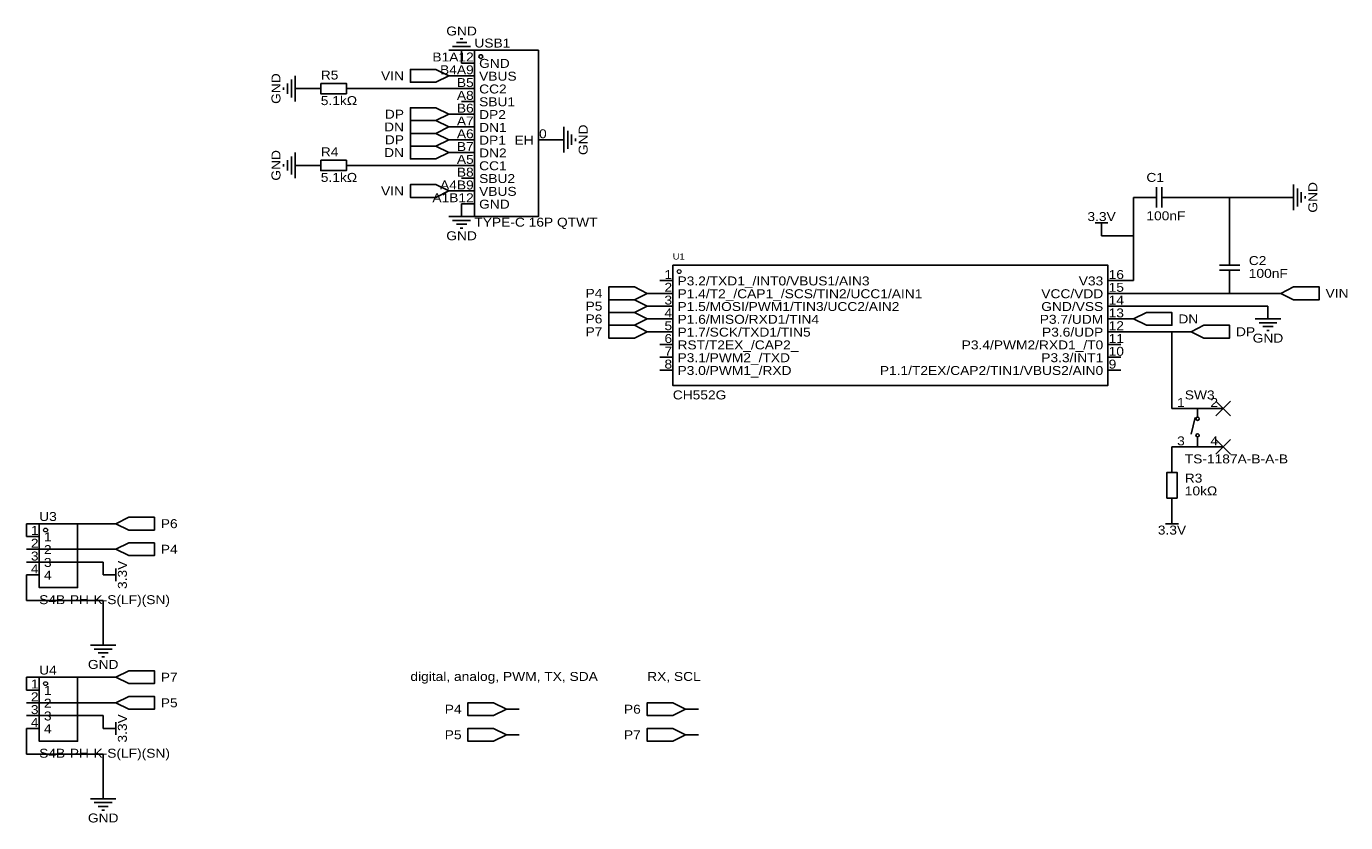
# Model space of a CAD drawing. Header units: millimetres. Extents: x 20 to 282, y 41 to 199.
import ezdxf
from ezdxf.enums import TextEntityAlignment as Align

# ---------------------------------------------------------------- set-up
doc = ezdxf.new("R2010")
doc.units = ezdxf.units.MM
doc.header["$MEASUREMENT"] = 0
doc.styles.get("Standard").update_dxf_attribs({"font": 'arial.ttf'})

msp = doc.modelspace()

# ---------------------------------------------------------------- linework, layer by layer
at = {"color": 1, "true_color": 0xa00000}
for points in [[(106.93, 196.6), (106.43, 196.6)], [(109.22, 194.31), (104.14, 194.31)], [(108.46, 195.07), (104.9, 195.07)], [(107.7, 195.83), (105.66, 195.83)], [(73.66, 189.23), (73.66, 184.15)], [(71.37, 186.94), (71.37, 186.44)], [(72.14, 187.71), (72.14, 185.67)], [(72.9, 188.47), (72.9, 184.91)], [(127, 173.99), (127, 179.07)], [(127.76, 174.75), (127.76, 178.31)], [(128.52, 175.51), (128.52, 177.55)], [(129.29, 176.28), (129.29, 176.78)], [(72.9, 173.23), (72.9, 169.67)], [(73.66, 173.99), (73.66, 168.91)], [(71.37, 171.7), (71.37, 171.2)], [(72.14, 172.47), (72.14, 170.43)], [(271.78, 162.56), (271.78, 167.64)], [(244.6, 165.1), (242.57, 165.1)], [(244.6, 163.07), (244.6, 167.13)], [(245.62, 167.13), (245.62, 163.07)], [(247.65, 165.1), (245.62, 165.1)], [(272.54, 163.32), (272.54, 166.88)], [(273.3, 164.08), (273.3, 166.12)], [(274.07, 164.85), (274.07, 165.35)], [(104.14, 161.29), (109.22, 161.29)], [(104.9, 160.53), (108.46, 160.53)], [(105.66, 159.77), (107.7, 159.77)], [(232.41, 160.02), (234.95, 160.02)], [(233.68, 160.02), (233.68, 158.75)], [(106.43, 159), (106.93, 159)], [(259.08, 153.67), (259.08, 151.64)], [(257.05, 151.64), (261.11, 151.64)], [(261.11, 150.62), (257.05, 150.62)], [(259.08, 150.62), (259.08, 148.59)], [(264.16, 140.97), (269.24, 140.97)], [(264.92, 140.21), (268.48, 140.21)], [(265.68, 139.45), (267.72, 139.45)], [(266.45, 138.68), (266.95, 138.68)], [(250.19, 123.19), (255.27, 123.19)], [(252.73, 121.41), (252.73, 123.19)], [(252.22, 121.41), (251.46, 118.11)], [(250.19, 115.57), (255.27, 115.57)], [(252.73, 117.35), (252.73, 115.57)], [(248.92, 100.33), (246.38, 100.33)], [(247.65, 100.33), (247.65, 101.6)], [(38.1, 90.17), (36.83, 90.17)], [(38.1, 91.44), (38.1, 88.9)], [(33.02, 76.2), (38.1, 76.2)], [(33.78, 75.44), (37.34, 75.44)], [(34.54, 74.68), (36.58, 74.68)], [(35.31, 73.91), (35.81, 73.91)], [(38.1, 60.96), (38.1, 58.42)], [(38.1, 59.69), (36.83, 59.69)], [(33.02, 45.72), (38.1, 45.72)], [(33.78, 44.96), (37.34, 44.96)], [(34.54, 44.2), (36.58, 44.2)], [(35.31, 43.43), (35.81, 43.43)]]:
    msp.add_lwpolyline(points, dxfattribs=at)
at = {"color": 1, "true_color": 0x880000}
for points in [[(106.68, 191.77), (106.68, 194.31)], [(106.68, 191.77), (109.22, 191.77)], [(106.68, 189.23), (104.14, 189.23)], [(106.68, 189.23), (109.22, 189.23)], [(76.2, 186.69), (73.66, 186.69)], [(76.2, 186.69), (78.74, 186.69)], [(86.36, 186.69), (83.82, 186.69)], [(106.68, 186.69), (109.22, 186.69)], [(106.68, 184.15), (109.22, 184.15)], [(106.68, 181.61), (104.14, 181.61)], [(106.68, 181.61), (109.22, 181.61)], [(106.68, 179.07), (104.14, 179.07)], [(106.68, 179.07), (109.22, 179.07)], [(106.68, 176.53), (104.14, 176.53)], [(106.68, 176.53), (109.22, 176.53)], [(124.46, 176.53), (121.92, 176.53)], [(124.46, 176.53), (127, 176.53)], [(106.68, 173.99), (104.14, 173.99)], [(106.68, 173.99), (109.22, 173.99)], [(76.2, 171.45), (73.66, 171.45)], [(76.2, 171.45), (78.74, 171.45)], [(86.36, 171.45), (83.82, 171.45)], [(106.68, 171.45), (109.22, 171.45)], [(106.68, 168.91), (109.22, 168.91)], [(106.68, 166.37), (104.14, 166.37)], [(106.68, 166.37), (109.22, 166.37)], [(240.03, 165.1), (242.57, 165.1)], [(250.19, 165.1), (247.65, 165.1)], [(269.24, 165.1), (271.78, 165.1)], [(106.68, 163.83), (109.22, 163.83)], [(106.68, 163.83), (106.68, 161.29)], [(233.68, 157.48), (233.68, 158.75)], [(259.08, 156.21), (259.08, 153.67)], [(146.05, 148.59), (148.59, 148.59)], [(237.49, 148.59), (234.95, 148.59)], [(259.08, 146.05), (259.08, 148.59)], [(146.05, 146.05), (143.51, 146.05)], [(146.05, 146.05), (148.59, 146.05)], [(237.49, 146.05), (234.95, 146.05)], [(266.7, 146.05), (269.24, 146.05)], [(146.05, 143.51), (143.51, 143.51)], [(146.05, 143.51), (148.59, 143.51)], [(237.49, 143.51), (234.95, 143.51)], [(266.7, 143.51), (266.7, 140.97)], [(146.05, 140.97), (143.51, 140.97)], [(146.05, 140.97), (148.59, 140.97)], [(237.49, 140.97), (234.95, 140.97)], [(237.49, 140.97), (240.03, 140.97)], [(146.05, 138.43), (143.51, 138.43)], [(146.05, 138.43), (148.59, 138.43)], [(237.49, 138.43), (234.95, 138.43)], [(248.92, 138.43), (251.46, 138.43)], [(146.05, 135.89), (148.59, 135.89)], [(237.49, 135.89), (234.95, 135.89)], [(146.05, 133.35), (148.59, 133.35)], [(237.49, 133.35), (234.95, 133.35)], [(146.05, 130.81), (148.59, 130.81)], [(237.49, 130.81), (234.95, 130.81)], [(247.65, 123.19), (250.19, 123.19)], [(257.81, 123.19), (255.27, 123.19)], [(247.65, 115.57), (250.19, 115.57)], [(257.81, 115.57), (255.27, 115.57)], [(247.65, 113.03), (247.65, 110.49)], [(247.65, 102.87), (247.65, 105.41)], [(247.65, 102.87), (247.65, 101.6)], [(35.56, 100.33), (38.1, 100.33)], [(20.32, 97.79), (22.86, 97.79)], [(20.32, 95.25), (22.86, 95.25)], [(35.56, 95.25), (38.1, 95.25)], [(20.32, 92.71), (22.86, 92.71)], [(20.32, 90.17), (22.86, 90.17)], [(35.56, 90.17), (36.83, 90.17)], [(35.56, 78.74), (35.56, 76.2)], [(35.56, 69.85), (38.1, 69.85)], [(20.32, 67.31), (22.86, 67.31)], [(20.32, 64.77), (22.86, 64.77)], [(35.56, 64.77), (38.1, 64.77)], [(118.11, 63.5), (115.57, 63.5)], [(153.67, 63.5), (151.13, 63.5)], [(20.32, 62.23), (22.86, 62.23)], [(20.32, 59.69), (22.86, 59.69)], [(35.56, 59.69), (36.83, 59.69)], [(118.11, 58.42), (115.57, 58.42)], [(153.67, 58.42), (151.13, 58.42)], [(35.56, 48.26), (35.56, 45.72)]]:
    msp.add_lwpolyline(points, dxfattribs=at)
at = {"color": 1, "true_color": 0xa00000}
for points in [[(109.22, 194.31), (121.92, 194.31), (121.92, 161.29), (109.22, 161.29)], [(104.14, 189.23), (101.6, 190.5), (96.52, 190.5), (96.52, 187.96), (101.6, 187.96)], [(78.74, 187.71), (83.82, 187.71), (83.82, 185.67), (78.74, 185.67)], [(104.14, 181.61), (101.6, 182.88), (96.52, 182.88), (96.52, 180.34), (101.6, 180.34)], [(104.14, 179.07), (101.6, 180.34), (96.52, 180.34), (96.52, 177.8), (101.6, 177.8)], [(104.14, 176.53), (101.6, 177.8), (96.52, 177.8), (96.52, 175.26), (101.6, 175.26)], [(104.14, 173.99), (101.6, 175.26), (96.52, 175.26), (96.52, 172.72), (101.6, 172.72)], [(78.74, 172.47), (83.82, 172.47), (83.82, 170.43), (78.74, 170.43)], [(104.14, 166.37), (101.6, 167.64), (96.52, 167.64), (96.52, 165.1), (101.6, 165.1)], [(148.59, 151.64), (234.95, 151.64), (234.95, 127.76), (148.59, 127.76)], [(143.51, 146.05), (140.97, 147.32), (135.89, 147.32), (135.89, 144.78), (140.97, 144.78)], [(269.24, 146.05), (271.78, 144.78), (276.86, 144.78), (276.86, 147.32), (271.78, 147.32)], [(143.51, 143.51), (140.97, 144.78), (135.89, 144.78), (135.89, 142.24), (140.97, 142.24)], [(143.51, 140.97), (140.97, 142.24), (135.89, 142.24), (135.89, 139.7), (140.97, 139.7)], [(240.03, 140.97), (242.57, 139.7), (247.65, 139.7), (247.65, 142.24), (242.57, 142.24)], [(143.51, 138.43), (140.97, 139.7), (135.89, 139.7), (135.89, 137.16), (140.97, 137.16)], [(251.46, 138.43), (254, 137.16), (259.08, 137.16), (259.08, 139.7), (254, 139.7)], [(246.63, 105.41), (246.63, 110.49), (248.67, 110.49), (248.67, 105.41)], [(22.86, 100.33), (30.48, 100.33), (30.48, 87.63), (22.86, 87.63)], [(38.1, 100.33), (40.64, 99.06), (45.72, 99.06), (45.72, 101.6), (40.64, 101.6)], [(38.1, 95.25), (40.64, 93.98), (45.72, 93.98), (45.72, 96.52), (40.64, 96.52)], [(38.1, 69.85), (40.64, 68.58), (45.72, 68.58), (45.72, 71.12), (40.64, 71.12)], [(22.86, 69.85), (30.48, 69.85), (30.48, 57.15), (22.86, 57.15)], [(38.1, 64.77), (40.64, 63.5), (45.72, 63.5), (45.72, 66.04), (40.64, 66.04)], [(115.57, 63.5), (113.03, 64.77), (107.95, 64.77), (107.95, 62.23), (113.03, 62.23)], [(151.13, 63.5), (148.59, 64.77), (143.51, 64.77), (143.51, 62.23), (148.59, 62.23)], [(115.57, 58.42), (113.03, 59.69), (107.95, 59.69), (107.95, 57.15), (113.03, 57.15)], [(151.13, 58.42), (148.59, 59.69), (143.51, 59.69), (143.51, 57.15), (148.59, 57.15)]]:
    msp.add_lwpolyline(points, close=True, dxfattribs=at)
at = {"color": 1, "true_color": 0x008800}
for points in [[(86.36, 186.69), (106.68, 186.69)], [(106.68, 171.45), (86.36, 171.45)], [(240.03, 165.1), (240.03, 157.48)], [(250.19, 165.1), (259.08, 165.1)], [(269.24, 165.1), (259.08, 165.1)], [(259.08, 156.21), (259.08, 165.1)], [(233.68, 157.48), (240.03, 157.48)], [(240.03, 148.59), (240.03, 157.48)], [(240.03, 148.59), (237.49, 148.59)], [(237.49, 146.05), (259.08, 146.05)], [(266.7, 146.05), (259.08, 146.05)], [(237.49, 143.51), (266.7, 143.51)], [(237.49, 138.43), (247.65, 138.43)], [(248.92, 138.43), (247.65, 138.43)], [(247.65, 123.19), (247.65, 138.43)], [(247.65, 115.57), (247.65, 113.03)], [(20.32, 97.79), (20.32, 100.33)], [(20.32, 100.33), (35.56, 100.33)], [(35.56, 95.25), (20.32, 95.25)], [(20.32, 92.71), (35.56, 92.71)], [(35.56, 92.71), (35.56, 90.17)], [(20.32, 90.17), (20.32, 85.09)], [(20.32, 85.09), (35.56, 85.09)], [(35.56, 78.74), (35.56, 85.09)], [(20.32, 67.31), (20.32, 69.85)], [(20.32, 69.85), (35.56, 69.85)], [(35.56, 64.77), (20.32, 64.77)], [(20.32, 62.23), (35.56, 62.23)], [(35.56, 62.23), (35.56, 59.69)], [(20.32, 59.69), (20.32, 54.61)], [(20.32, 54.61), (35.56, 54.61)], [(35.56, 48.26), (35.56, 54.61)]]:
    msp.add_lwpolyline(points, dxfattribs=at)
at = {"color": 1, "true_color": 0x999999}
for points in [[(259.25, 124.63), (256.37, 121.75)], [(256.37, 124.63), (259.25, 121.75)], [(259.25, 117.01), (256.37, 114.13)], [(256.37, 117.01), (259.25, 114.13)]]:
    msp.add_lwpolyline(points, dxfattribs=at)
at = {"color": 1, "lineweight": 0, "true_color": 0xa00000}
for centre in [(149.86, 150.37), (149.86, 150.37), (24.13, 99.06), (24.13, 68.58)]:
    msp.add_circle(centre, 0.381, dxfattribs=at)
at = {"true_color": 0x000000}
for centre, major_axis in [((110.49, 193.04), (0, 0.381)), ((252.73, 121.16), (0, 0.318)), ((252.73, 117.86), (0, 0.318))]:
    msp.add_ellipse(centre, major_axis=major_axis, ratio=1, dxfattribs=at)

# ---------------------------------------------------------------- texts
at = {"color": 1, "true_color": 0x000080, "width": 1.1}
for s, p in [('GND', (106.68, 198.12)), ('3.3V', (233.68, 161.29)), ('GND', (106.68, 157.48)), ('GND', (266.7, 137.16)), ('3.3V', (247.65, 99.06)), ('GND', (35.56, 72.39)), ('GND', (35.56, 41.91))]:
    msp.add_text(s, height=1.778, dxfattribs=at).set_placement(p, align=Align.MIDDLE_CENTER)
for s, height, p in [('USB1', 1.778, (109.22, 194.31)), ('R5', 1.778, (78.74, 187.96)), ('R4', 1.778, (78.74, 172.72)), ('C1', 1.778, (242.57, 167.64)), ('U1', 1.2, (148.59, 152.4)), ('C2', 1.778, (262.89, 151.13)), ('SW3', 1.778, (250.19, 124.46)), ('R3', 1.778, (250.19, 107.95)), ('U3', 1.778, (22.86, 100.33)), ('U4', 1.778, (22.86, 69.85))]:
    msp.add_text(s, height=height, dxfattribs=at).set_placement(p, align=Align.BOTTOM_LEFT)
at = {"color": 1, "true_color": 0x000000, "width": 1.1}
for s, height, p in [('B1A12', 1.778, (109.09, 191.54)), ('B4A9', 1.778, (109.09, 189)), ('B5', 1.778, (109.09, 186.46)), ('A8', 1.778, (109.09, 183.92)), ('B6', 1.778, (109.09, 181.38)), ('A7', 1.778, (109.09, 178.84)), ('A6', 1.778, (109.09, 176.3)), ('B7', 1.778, (109.09, 173.76)), ('EH', 1.778, (120.98, 175.03)), ('A5', 1.778, (109.09, 171.22)), ('B8', 1.778, (109.09, 168.68)), ('A4B9', 1.778, (109.09, 166.14)), ('A1B12', 1.778, (109.09, 163.6)), ('1', 1.78, (148.46, 148.36)), ('V33', 1.778, (234.01, 147.09)), ('2', 1.78, (148.46, 145.82)), ('VCC/VDD', 1.778, (234.01, 144.55)), ('3', 1.78, (148.46, 143.28)), ('GND/VSS', 1.778, (234.01, 142.01)), ('4', 1.78, (148.46, 140.74)), ('P3.7/UDM', 1.778, (234.01, 139.47)), ('5', 1.78, (148.46, 138.2)), ('P3.6/UDP', 1.778, (234.01, 136.93)), ('6', 1.78, (148.46, 135.66)), ('P3.4/PWM2/RXD1_/T0', 1.778, (234.01, 134.39)), ('7', 1.78, (148.46, 133.12)), ('P3.3/INT1', 1.778, (234.01, 131.85)), ('8', 1.78, (148.46, 130.58)), ('P1.1/T2EX/CAP2/TIN1/VBUS2/AIN0', 1.778, (234.01, 129.31)), ('1', 1.78, (250.19, 122.96)), ('3', 1.78, (250.19, 115.34)), ('1', 1.78, (22.73, 97.56)), ('2', 1.78, (22.73, 95.02)), ('3', 1.78, (22.73, 92.48)), ('4', 1.78, (22.73, 89.94)), ('1', 1.78, (22.73, 67.08)), ('2', 1.78, (22.73, 64.54)), ('3', 1.78, (22.73, 62)), ('4', 1.78, (22.73, 59.46))]:
    msp.add_text(s, height=height, dxfattribs=at).set_placement(p, align=Align.BOTTOM_RIGHT)
for s, height, p in [('GND', 1.778, (110.16, 190.27)), ('VBUS', 1.778, (110.16, 187.73)), ('CC2', 1.778, (110.16, 185.19)), ('SBU1', 1.778, (110.16, 182.65)), ('DP2', 1.778, (110.16, 180.11)), ('DN1', 1.778, (110.16, 177.57)), ('0', 1.78, (122.05, 176.3)), ('DP1', 1.778, (110.16, 175.03)), ('DN2', 1.778, (110.16, 172.49)), ('CC1', 1.778, (110.16, 169.95)), ('SBU2', 1.778, (110.16, 167.41)), ('VBUS', 1.778, (110.16, 164.87)), ('GND', 1.778, (110.16, 162.33)), ('P3.2/TXD1_/INT0/VBUS1/AIN3', 1.778, (149.53, 147.09)), ('16', 1.778, (235.08, 148.36)), ('P1.4/T2_/CAP1_/SCS/TIN2/UCC1/AIN1', 1.778, (149.53, 144.55)), ('15', 1.778, (235.08, 145.82)), ('P1.5/MOSI/PWM1/TIN3/UCC2/AIN2', 1.778, (149.53, 142.01)), ('14', 1.778, (235.08, 143.28)), ('P1.6/MISO/RXD1/TIN4', 1.778, (149.53, 139.47)), ('13', 1.778, (235.08, 140.74)), ('P1.7/SCK/TXD1/TIN5', 1.778, (149.53, 136.93)), ('12', 1.778, (235.08, 138.2)), ('RST/T2EX_/CAP2_', 1.778, (149.53, 134.39)), ('11', 1.778, (235.08, 135.66)), ('P3.1/PWM2_/TXD', 1.778, (149.53, 131.85)), ('10', 1.778, (235.08, 133.12)), ('P3.0/PWM1_/RXD', 1.778, (149.53, 129.31)), ('9', 1.78, (235.08, 130.58)), ('2', 1.78, (255.27, 122.96)), ('4', 1.78, (255.27, 115.34)), ('1', 1.78, (23.8, 96.29)), ('2', 1.78, (23.8, 93.75)), ('3', 1.78, (23.8, 91.21)), ('4', 1.78, (23.8, 88.67)), ('1', 1.78, (23.8, 65.81)), ('2', 1.78, (23.8, 63.27)), ('3', 1.78, (23.8, 60.73)), ('4', 1.78, (23.8, 58.19))]:
    msp.add_text(s, height=height, dxfattribs=at).set_placement(p, align=Align.BOTTOM_LEFT)
at = {"color": 1, "true_color": 0x000080, "width": 1.1}
for s, p in [('GND', (69.85, 186.69)), ('GND', (130.81, 176.53)), ('GND', (69.85, 171.45)), ('GND', (275.59, 165.1)), ('3.3V', (39.37, 90.17)), ('3.3V', (39.37, 59.69))]:
    msp.add_text(s, height=1.778, rotation=90, dxfattribs=at).set_placement(p, align=Align.MIDDLE_CENTER)
for s, p in [('VIN', (95.25, 189.23)), ('DP', (95.25, 181.61)), ('DN', (95.25, 179.07)), ('DP', (95.25, 176.53)), ('DN', (95.25, 173.99)), ('VIN', (95.25, 166.37)), ('P4', (134.62, 146.05)), ('P5', (134.62, 143.51)), ('P6', (134.62, 140.97)), ('P7', (134.62, 138.43)), ('P4', (106.68, 63.5)), ('P6', (142.24, 63.5)), ('P5', (106.68, 58.42)), ('P7', (142.24, 58.42))]:
    msp.add_text(s, height=1.778, dxfattribs=at).set_placement(p, align=Align.MIDDLE_RIGHT)
at = {"color": 1, "true_color": 0x0000ff, "width": 1.1}
for s, p in [('5.1kΩ', (78.74, 182.88)), ('5.1kΩ', (78.74, 167.64)), ('100nF', (242.57, 160.02)), ('TYPE-C 16P QTWT', (109.22, 158.75)), ('100nF', (262.89, 148.59)), ('CH552G', (148.59, 124.46)), ('TS-1187A-B-A-B', (250.19, 111.76)), ('10kΩ', (250.19, 105.41)), ('S4B-PH-K-S(LF)(SN)', (22.86, 83.82)), ('digital, analog, PWM, TX, SDA', (96.52, 68.58)), ('RX, SCL', (143.51, 68.58)), ('S4B-PH-K-S(LF)(SN)', (22.86, 53.34))]:
    msp.add_text(s, height=1.778, dxfattribs=at).set_placement(p, align=Align.BOTTOM_LEFT)
at = {"color": 1, "true_color": 0x000080, "width": 1.1}
for s, p in [('VIN', (278.13, 146.05)), ('DN', (248.92, 140.97)), ('DP', (260.35, 138.43)), ('P6', (46.99, 100.33)), ('P4', (46.99, 95.25)), ('P7', (46.99, 69.85)), ('P5', (46.99, 64.77))]:
    msp.add_text(s, height=1.778, dxfattribs=at).set_placement(p, align=Align.MIDDLE_LEFT)

doc.saveas('drawing.dxf')
